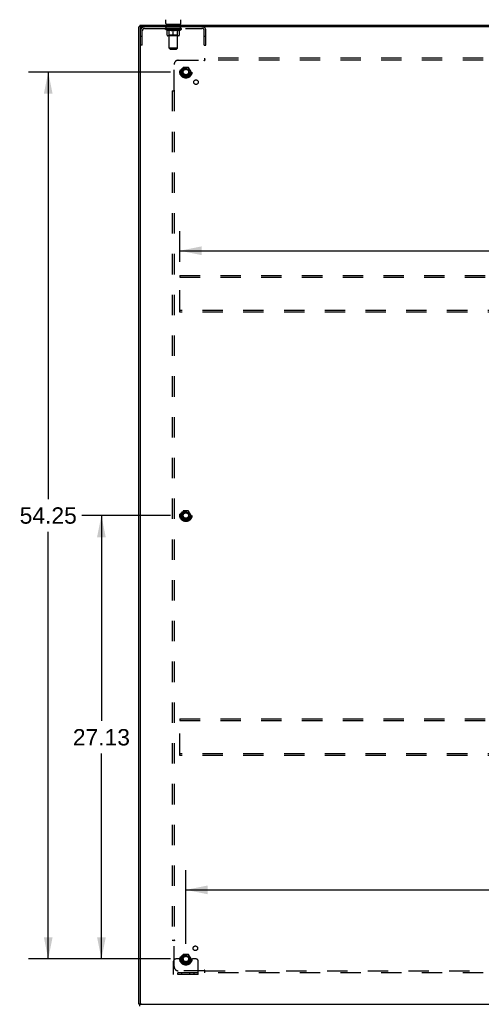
# Model space of a CAD drawing. Header units: inches. Extents: x 0 to 227, y 0 to 147.
# Tile 19 of 21: x 152 to 180, y 49 to 109. Entities that reach past the tile are written whole.
import ezdxf

# ---------------------------------------------------------------- set-up
doc = ezdxf.new("R2010")
doc.units = ezdxf.units.IN
doc.header["$LTSCALE"] = 12.466667
doc.header["$MEASUREMENT"] = 0
doc.linetypes.add('HIDDEN', pattern=[0.2, 0.1, -0.1])
doc.layers.get('0').update_dxf_attribs({"linetype": 'CONTINUOUS'})
for name, color, linetype in [('02___PRT_ALL_AXES', 7, 'CONTINUOUS'), ('DEFAULT_2', 8, 'HIDDEN'), ('DIMENSIONS', 7, 'CONTINUOUS')]:
    doc.layers.add(name, color=color, linetype=linetype)
doc.styles.get("Standard").update_dxf_attribs({"font": 'arial.ttf'})
doc.dimstyles.new('DIMSTYLE_1', dxfattribs={"dimtxt": 1, "dimasz": 1.333333, "dimexe": 0.09, "dimexo": 0.07, "dimgap": 0.0375, "dimtad": 0, "dimtih": 1, "dimtoh": 1, "dimzin": 4, "dimdsep": 46, "dimtxsty": 'Standard', "dimblk": '_FILLED', "dimblk1": '_FILLED', "dimblk2": '_FILLED', "dimcen": 0.09, "dimazin": 1, "dimtfac": 1, "dimtdec": 3, "dimtofl": 0, "dimtmove": 0, "dimatfit": 3, "dimldrblk": '_FILLED', "dimfxl": 0, "dimtolj": 1, "dimtzin": 4, "dimarcsym": 0})

# ---------------------------------------------------------------- blocks, each defined once
blk = doc.blocks.new('_FILLED')
at = {"color": 0, "linetype": 'ByBlock'}
blk.add_solid([(0, 0), (-1, 0.2), (-1, -0.2)], dxfattribs=at)
blk = doc.blocks.new('*D1')
at = {"layer": 'DIMENSIONS', "color": 2, "linetype": 'Continuous'}
for p, q in [((161.113, 78.881), (155.676, 78.881)), ((156.876, 78.881), (156.876, 66.318)), ((156.876, 51.756), (156.876, 64.318)), ((161.113, 51.756), (155.676, 51.756))]:
    blk.add_line(p, q, dxfattribs=at)
at = {"layer": 'DIMENSIONS', "color": 2, "linetype": 'Continuous', "xscale": 1.3333333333, "yscale": 1.3333333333, "zscale": 1.3333333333}
for p, rotation in [((156.876, 78.881), 90), ((156.876, 51.756), 270)]:
    blk.add_blockref('_FILLED', p, dxfattribs=dict(at, rotation=rotation))
at = {"layer": 'DIMENSIONS', "color": 2, "linetype": 'Continuous', "insert": (156.876, 65.818), "char_height": 1, "width": 3.49442, "attachment_point": 2, "line_spacing_factor": 0.9}
blk.add_mtext('27.13', dxfattribs=at)
blk = doc.blocks.new('*D2')
at = {"layer": 'DIMENSIONS', "color": 2, "linetype": 'Continuous'}
for p, q in [((161.113, 106.006), (152.421, 106.006)), ((153.621, 106.006), (153.621, 79.881)), ((153.621, 51.756), (153.621, 77.881)), ((161.113, 51.756), (152.421, 51.756))]:
    blk.add_line(p, q, dxfattribs=at)
at = {"layer": 'DIMENSIONS', "color": 2, "linetype": 'Continuous', "xscale": 1.3333333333, "yscale": 1.3333333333, "zscale": 1.3333333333}
for p, rotation in [((153.621, 106.006), 90), ((153.621, 51.756), 270)]:
    blk.add_blockref('_FILLED', p, dxfattribs=dict(at, rotation=rotation))
at = {"layer": 'DIMENSIONS', "color": 2, "linetype": 'Continuous', "insert": (153.621, 79.381), "char_height": 1, "width": 3.49442, "attachment_point": 2, "line_spacing_factor": 0.9}
blk.add_mtext('54.25', dxfattribs=at)
blk = doc.blocks.new('*D3')
at = {"layer": 'DIMENSIONS', "color": 2, "linetype": 'Continuous'}
for p, q in [((162.047, 52.689), (162.047, 57.184)), ((216.297, 52.689), (216.297, 57.184)), ((162.047, 55.984), (186.924, 55.984)), ((216.297, 55.984), (191.419, 55.984))]:
    blk.add_line(p, q, dxfattribs=at)
at = {"layer": 'DIMENSIONS', "color": 2, "linetype": 'Continuous', "xscale": 1.3333333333, "yscale": 1.3333333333, "zscale": 1.3333333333, "rotation": 180}
blk.add_blockref('_FILLED', (162.047, 55.984), dxfattribs=at)
at = {"layer": 'DIMENSIONS', "color": 2, "linetype": 'Continuous', "xscale": 1.3333333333, "yscale": 1.3333333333, "zscale": 1.3333333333}
blk.add_blockref('_FILLED', (216.297, 55.984), dxfattribs=at)
at = {"layer": 'DIMENSIONS', "color": 2, "linetype": 'Continuous', "insert": (189.172, 56.484), "char_height": 1, "width": 3.49442, "attachment_point": 2, "line_spacing_factor": 0.9}
blk.add_mtext('54.25', dxfattribs=at)
blk = doc.blocks.new('*D5')
at = {"layer": 'DIMENSIONS', "color": 2, "linetype": 'Continuous'}
for p, q in [((161.672, 94.398), (161.672, 96.276)), ((216.672, 94.398), (216.672, 96.276)), ((161.672, 95.076), (186.924, 95.076)), ((216.672, 95.076), (191.419, 95.076))]:
    blk.add_line(p, q, dxfattribs=at)
at = {"layer": 'DIMENSIONS', "color": 2, "linetype": 'Continuous', "xscale": 1.3333333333, "yscale": 1.3333333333, "zscale": 1.3333333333, "rotation": 180}
blk.add_blockref('_FILLED', (161.672, 95.076), dxfattribs=at)
at = {"layer": 'DIMENSIONS', "color": 2, "linetype": 'Continuous', "xscale": 1.3333333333, "yscale": 1.3333333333, "zscale": 1.3333333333}
blk.add_blockref('_FILLED', (216.672, 95.076), dxfattribs=at)
at = {"layer": 'DIMENSIONS', "color": 2, "linetype": 'Continuous', "insert": (189.172, 95.576), "char_height": 1, "width": 3.49442, "attachment_point": 2, "line_spacing_factor": 0.9}
blk.add_mtext('55.00', dxfattribs=at)

msp = doc.modelspace()

# ---------------------------------------------------------------- linework, layer by layer
at = {"color": 7, "linetype": 'Continuous'}
for p, q in [((160.824, 108.971), (160.824, 109.207)), ((161.728, 108.971), (161.728, 109.207)), ((159.224, 108.777), (159.172, 108.777)), ((159.224, 108.881), (159.224, 108.777)), ((159.224, 108.881), (219.12, 108.881)), ((159.276, 108.777), (159.276, 108.729)), ((160.838, 108.911), (160.838, 108.881)), ((161.713, 108.911), (160.838, 108.911)), ((161.713, 108.911), (161.713, 108.881)), ((159.224, 48.985), (159.172, 48.985)), ((159.224, 48.881), (159.224, 48.985)), ((159.276, 49.033), (159.276, 48.985))]:
    msp.add_line(p, q, dxfattribs=at)
at = {"color": 3, "linetype": 'Continuous'}
for p, q in [((159.172, 48.985), (159.172, 108.777)), ((219.12, 108.777), (159.224, 108.777)), ((159.276, 49.045), (159.276, 108.717)), ((159.224, 48.985), (219.12, 48.985))]:
    msp.add_line(p, q, dxfattribs=at)
for centre, start, end in [((159.336, 108.717), 90, 180), ((159.336, 49.045), 180, 270)]:
    msp.add_arc(centre, 0.06, start, end, dxfattribs=at)
at = {"color": 7, "linetype": 'Continuous'}
for centre, start, end in [((160.884, 108.971), 180, 270), ((161.668, 108.971), 270, 360)]:
    msp.add_arc(centre, 0.06, start, end, dxfattribs=at)
at = {"layer": '02___PRT_ALL_AXES', "color": 8, "linetype": 'HIDDEN'}
for p, q in [((160.838, 108.673), (160.838, 108.777)), ((161.713, 108.777), (160.838, 108.777)), ((161.713, 108.673), (160.838, 108.673)), ((161.713, 108.673), (161.713, 108.777))]:
    msp.add_line(p, q, dxfattribs=at)
for centre, radius in [((162.047, 106.006), 0.372), ((162.047, 106.006), 0.356), ((162.047, 106.006), 0.25), ((162.047, 106.006), 0.183), ((162.665, 105.387), 0.141), ((162.047, 78.881), 0.372), ((162.047, 78.881), 0.356), ((162.047, 78.881), 0.25), ((162.047, 78.881), 0.183), ((162.626, 52.411), 0.141), ((162.047, 51.756), 0.372), ((162.047, 51.756), 0.356), ((162.047, 51.756), 0.25), ((162.047, 51.756), 0.183)]:
    msp.add_circle(centre, radius, dxfattribs=at)
at = {"layer": 'DEFAULT_2', "color": 8, "linetype": 'HIDDEN'}
for p, q in [((159.38, 107.652), (159.38, 108.53)), ((159.522, 108.673), (163.029, 108.673)), ((160.769, 108.635), (160.769, 108.673)), ((160.897, 108.546), (160.769, 108.635)), ((161.782, 108.635), (160.769, 108.635)), ((160.777, 108.667), (160.777, 108.673)), ((160.784, 108.665), (160.784, 108.667)), ((160.784, 108.665), (161.767, 108.665)), ((160.791, 108.665), (160.791, 108.667)), ((160.792, 108.665), (160.792, 108.667)), ((160.8, 108.667), (160.8, 108.673)), ((160.813, 108.665), (160.813, 108.667)), ((160.814, 108.665), (160.814, 108.667)), ((160.837, 108.667), (160.837, 108.673)), ((160.849, 108.665), (160.849, 108.667)), ((160.851, 108.665), (160.851, 108.667)), ((161.014, 108.667), (160.853, 108.667)), ((160.888, 108.667), (160.888, 108.673)), ((160.889, 108.665), (160.889, 108.667)), ((160.889, 108.665), (160.889, 108.667)), ((160.892, 108.665), (160.892, 108.667)), ((160.897, 108.546), (160.905, 108.546)), ((160.898, 108.665), (160.898, 108.667)), ((160.898, 108.665), (160.898, 108.667)), ((160.9, 108.665), (160.9, 108.667)), ((160.903, 108.665), (160.903, 108.668)), ((160.905, 108.256), (160.905, 108.581)), ((160.906, 108.665), (160.906, 108.667)), ((160.918, 108.665), (160.918, 108.667)), ((160.932, 108.665), (160.932, 108.667)), ((160.933, 108.665), (160.933, 108.669)), ((160.949, 108.665), (160.949, 108.667)), ((160.95, 108.667), (160.95, 108.673)), ((160.958, 108.665), (160.958, 108.667)), ((160.961, 108.665), (160.961, 108.667)), ((160.969, 108.665), (160.969, 108.667)), ((160.978, 108.665), (160.978, 108.671)), ((160.99, 108.665), (160.99, 108.667)), ((160.992, 108.665), (160.992, 108.667)), ((161.014, 108.665), (161.014, 108.667)), ((161.068, 108.667), (161.018, 108.667)), ((161.163, 108.546), (161.019, 108.546)), ((161.022, 108.667), (161.022, 108.673)), ((161.026, 108.911), (161.026, 108.881)), ((161.026, 108.258), (161.026, 108.633)), ((161.027, 107.471), (161.027, 108.881)), ((161.028, 108.665), (161.028, 108.667)), ((161.032, 108.665), (161.032, 108.667)), ((161.036, 108.665), (161.036, 108.671)), ((161.04, 108.665), (161.04, 108.667)), ((161.048, 108.665), (161.048, 108.667)), ((161.068, 108.665), (161.068, 108.667)), ((161.128, 108.667), (161.08, 108.667)), ((161.097, 108.665), (161.097, 108.667)), ((161.102, 108.667), (161.102, 108.673)), ((161.105, 108.665), (161.105, 108.667)), ((161.107, 108.665), (161.107, 108.672)), ((161.109, 108.665), (161.109, 108.667)), ((161.115, 108.665), (161.115, 108.667)), ((161.128, 108.665), (161.128, 108.667)), ((161.192, 108.667), (161.148, 108.667)), ((161.159, 108.665), (161.159, 108.667)), ((161.184, 108.667), (161.276, 108.673)), ((161.188, 108.667), (161.188, 108.673)), ((161.188, 108.667), (161.188, 108.673)), ((161.188, 108.673), (161.188, 108.673)), ((161.188, 108.665), (161.188, 108.667)), ((161.191, 108.665), (161.191, 108.668)), ((161.192, 108.665), (161.192, 108.667)), ((161.192, 108.665), (161.192, 108.667)), ((161.259, 108.667), (161.22, 108.667)), ((161.225, 108.665), (161.225, 108.667)), ((161.259, 108.665), (161.259, 108.667)), ((161.274, 108.667), (161.273, 108.667)), ((161.273, 108.665), (161.273, 108.667)), ((161.274, 108.665), (161.274, 108.667)), ((161.276, 108.667), (161.276, 108.673)), ((161.276, 108.226), (161.276, 108.581)), ((161.278, 108.665), (161.278, 108.667)), ((161.278, 108.665), (161.278, 108.667)), ((161.278, 108.667), (161.278, 108.667)), ((161.279, 108.667), (161.331, 108.667)), ((161.292, 108.665), (161.292, 108.667)), ((161.305, 108.667), (161.305, 108.671)), ((161.305, 108.671), (161.367, 108.667)), ((161.322, 108.667), (161.322, 108.67)), ((161.326, 108.665), (161.326, 108.667)), ((161.359, 108.665), (161.359, 108.667)), ((161.359, 108.665), (161.359, 108.667)), ((161.359, 108.667), (161.403, 108.667)), ((161.36, 108.665), (161.36, 108.668)), ((161.363, 108.667), (161.363, 108.673)), ((161.363, 108.667), (161.363, 108.673)), ((161.363, 108.673), (161.363, 108.673)), ((161.363, 108.665), (161.363, 108.667)), ((161.532, 108.546), (161.388, 108.546)), ((161.392, 108.665), (161.392, 108.667)), ((161.423, 108.665), (161.423, 108.667)), ((161.423, 108.667), (161.471, 108.667)), ((161.436, 108.665), (161.436, 108.667)), ((161.442, 108.665), (161.442, 108.667)), ((161.444, 108.665), (161.444, 108.672)), ((161.446, 108.665), (161.446, 108.667)), ((161.449, 108.667), (161.449, 108.673)), ((161.454, 108.665), (161.454, 108.667)), ((161.483, 108.665), (161.483, 108.667)), ((161.483, 108.667), (161.533, 108.667)), ((161.503, 108.665), (161.503, 108.667)), ((161.511, 108.665), (161.511, 108.667)), ((161.515, 108.665), (161.515, 108.671)), ((161.519, 108.665), (161.519, 108.667)), ((161.523, 108.665), (161.523, 108.667)), ((161.525, 107.471), (161.525, 108.881)), ((161.526, 108.911), (161.526, 108.881)), ((161.526, 108.258), (161.526, 108.633)), ((161.529, 108.667), (161.529, 108.673)), ((161.537, 108.665), (161.537, 108.667)), ((161.537, 108.667), (161.698, 108.667)), ((161.559, 108.665), (161.559, 108.667)), ((161.561, 108.665), (161.561, 108.667)), ((161.573, 108.665), (161.573, 108.671)), ((161.582, 108.665), (161.582, 108.667)), ((161.59, 108.665), (161.59, 108.667)), ((161.593, 108.665), (161.593, 108.667)), ((161.601, 108.667), (161.601, 108.673)), ((161.602, 108.665), (161.602, 108.667)), ((161.618, 108.665), (161.618, 108.669)), ((161.619, 108.665), (161.619, 108.667)), ((161.633, 108.665), (161.633, 108.667)), ((161.645, 108.665), (161.645, 108.667)), ((161.646, 108.256), (161.646, 108.581)), ((161.646, 108.546), (161.654, 108.546)), ((161.648, 108.665), (161.648, 108.668)), ((161.651, 108.665), (161.651, 108.667)), ((161.653, 108.665), (161.653, 108.667)), ((161.654, 108.665), (161.654, 108.667)), ((161.654, 108.546), (161.782, 108.635)), ((161.659, 108.665), (161.659, 108.667)), ((161.662, 108.665), (161.662, 108.667)), ((161.662, 108.665), (161.662, 108.667)), ((161.663, 108.667), (161.663, 108.673)), ((161.7, 108.665), (161.7, 108.667)), ((161.702, 108.665), (161.702, 108.667)), ((161.714, 108.667), (161.714, 108.673)), ((161.737, 108.665), (161.737, 108.667)), ((161.738, 108.665), (161.738, 108.667)), ((161.751, 108.667), (161.751, 108.673)), ((161.759, 108.665), (161.759, 108.667)), ((161.76, 108.665), (161.76, 108.667)), ((161.767, 108.665), (161.767, 108.667)), ((161.774, 108.667), (161.774, 108.673)), ((161.782, 108.635), (161.782, 108.673)), ((163.172, 107.652), (163.172, 108.53)), ((163.276, 107.652), (163.276, 108.53)), ((159.38, 108.182), (159.276, 108.182)), ((161.616, 108.226), (160.935, 108.226)), ((161.026, 108.258), (160.994, 108.226)), ((161.526, 108.258), (161.026, 108.258)), ((161.526, 108.258), (161.557, 108.226)), ((163.276, 108.182), (163.172, 108.182)), ((159.38, 107.652), (159.276, 107.652)), ((161.087, 107.411), (161.027, 107.471)), ((161.525, 107.471), (161.027, 107.471)), ((161.087, 107.411), (161.465, 107.411)), ((161.465, 107.411), (161.525, 107.471)), ((163.172, 107.652), (163.276, 107.652)), ((161.578, 106.724), (163.167, 106.724)), ((163.186, 106.743), (163.179, 106.737)), ((163.203, 106.684), (163.203, 106.849)), ((215.14, 106.849), (163.203, 106.849)), ((215.14, 106.724), (163.203, 106.724)), ((161.328, 104.885), (161.328, 106.474)), ((161.883, 106.278), (161.729, 106.011)), ((161.729, 106.001), (161.883, 105.733)), ((162.201, 106.283), (161.892, 106.283)), ((162.364, 106.011), (162.21, 106.278)), ((162.21, 105.733), (162.364, 106.001)), ((162.201, 105.728), (161.892, 105.728)), ((161.203, 104.849), (161.203, 52.912)), ((161.203, 104.849), (161.369, 104.849)), ((161.328, 104.849), (161.328, 52.912)), ((161.672, 93.568), (161.672, 93.464)), ((161.672, 93.568), (216.672, 93.568)), ((161.672, 91.422), (161.672, 93.464)), ((161.672, 93.464), (216.672, 93.464)), ((161.672, 91.318), (161.672, 91.422)), ((216.672, 91.422), (161.672, 91.422)), ((216.672, 91.318), (161.672, 91.318)), ((161.883, 79.153), (161.729, 78.886)), ((162.201, 79.158), (161.892, 79.158)), ((162.364, 78.886), (162.21, 79.153)), ((161.729, 78.876), (161.883, 78.608)), ((162.201, 78.603), (161.892, 78.603)), ((162.21, 78.608), (162.364, 78.876)), ((161.672, 66.443), (161.672, 66.339)), ((161.672, 66.443), (216.672, 66.443)), ((161.672, 64.297), (161.672, 66.339)), ((161.672, 66.339), (216.672, 66.339)), ((161.672, 64.193), (161.672, 64.297)), ((216.672, 64.297), (161.672, 64.297)), ((216.672, 64.193), (161.672, 64.193)), ((161.203, 52.912), (161.369, 52.912)), ((161.309, 52.895), (161.316, 52.888)), ((161.328, 51.287), (161.328, 52.877)), ((161.883, 52.028), (161.729, 51.761)), ((162.201, 52.033), (161.892, 52.033)), ((162.364, 51.761), (162.21, 52.028)), ((161.297, 50.808), (161.297, 51.631)), ((161.511, 51.756), (161.422, 51.756)), ((161.632, 51.756), (161.511, 51.756)), ((161.872, 51.756), (161.632, 51.756)), ((161.729, 51.751), (161.883, 51.483)), ((162.201, 51.478), (161.892, 51.478)), ((162.21, 51.483), (162.364, 51.751)), ((162.222, 51.756), (162.461, 51.756)), ((162.582, 51.756), (162.461, 51.756)), ((162.672, 51.756), (162.582, 51.756)), ((162.797, 50.808), (162.797, 51.631)), ((162.797, 50.912), (161.297, 50.912)), ((162.797, 50.808), (161.297, 50.808)), ((161.544, 50.808), (161.544, 50.912)), ((163.167, 51.037), (161.578, 51.037)), ((161.8, 50.808), (161.8, 50.912)), ((162.294, 50.808), (162.294, 50.912)), ((162.55, 50.808), (162.55, 50.912)), ((163.203, 50.912), (163.203, 51.078)), ((163.203, 51.037), (215.14, 51.037)), ((215.14, 50.912), (163.203, 50.912))]:
    msp.add_line(p, q, dxfattribs=at)
for points in [[(160.905, 108.581), (160.926, 108.573), (160.946, 108.566), (160.966, 108.56), (160.986, 108.554), (161.005, 108.55), (161.025, 108.546)], [(161.019, 108.546), (161, 108.55), (160.981, 108.554), (160.963, 108.56), (160.944, 108.566), (160.924, 108.573), (160.905, 108.58)], [(161.155, 108.546), (161.175, 108.55), (161.195, 108.554), (161.215, 108.56), (161.235, 108.566), (161.255, 108.573), (161.276, 108.581)], [(161.276, 108.58), (161.256, 108.572), (161.237, 108.565), (161.218, 108.56), (161.2, 108.554), (161.181, 108.55), (161.163, 108.546)], [(161.276, 108.581), (161.296, 108.573), (161.317, 108.566), (161.337, 108.56), (161.357, 108.554), (161.377, 108.55), (161.396, 108.546)], [(161.388, 108.546), (161.37, 108.55), (161.351, 108.554), (161.333, 108.56), (161.314, 108.566), (161.295, 108.572), (161.276, 108.58)], [(161.526, 108.546), (161.546, 108.55), (161.566, 108.554), (161.586, 108.56), (161.605, 108.566), (161.626, 108.573), (161.646, 108.581)], [(161.646, 108.58), (161.626, 108.573), (161.607, 108.566), (161.588, 108.56), (161.569, 108.554), (161.551, 108.55), (161.532, 108.546)], [(163.179, 106.737), (163.177, 106.735), (163.176, 106.733), (163.174, 106.731), (163.172, 106.729), (163.17, 106.728), (163.169, 106.726), (163.167, 106.724)], [(163.18, 106.705), (163.178, 106.71), (163.176, 106.712), (163.175, 106.714), (163.173, 106.717), (163.172, 106.719), (163.17, 106.721), (163.169, 106.723), (163.167, 106.724)], [(163.203, 106.684), (163.201, 106.684), (163.199, 106.685), (163.198, 106.686), (163.196, 106.687), (163.195, 106.688), (163.193, 106.689), (163.191, 106.69), (163.19, 106.692), (163.188, 106.694), (163.187, 106.695), (163.186, 106.697), (163.184, 106.699), (163.183, 106.701), (163.182, 106.703), (163.18, 106.705)], [(163.203, 106.763), (163.201, 106.761), (163.2, 106.759), (163.198, 106.757), (163.196, 106.755), (163.195, 106.753), (163.193, 106.751), (163.192, 106.749), (163.19, 106.748), (163.189, 106.746), (163.187, 106.745), (163.186, 106.743)], [(161.289, 104.849), (161.291, 104.851), (161.294, 104.853), (161.296, 104.854), (161.298, 104.856), (161.299, 104.857), (161.301, 104.859), (161.303, 104.86), (161.305, 104.862), (161.306, 104.863), (161.308, 104.865), (161.309, 104.866)], [(161.309, 104.866), (161.316, 104.873), (161.317, 104.875), (161.319, 104.877), (161.321, 104.879), (161.323, 104.88), (161.325, 104.882), (161.326, 104.883), (161.328, 104.885)], [(161.343, 104.875), (161.34, 104.876), (161.338, 104.878), (161.336, 104.879), (161.333, 104.881), (161.331, 104.882), (161.329, 104.883), (161.328, 104.885)], [(161.369, 104.849), (161.368, 104.851), (161.367, 104.853), (161.366, 104.855), (161.365, 104.856), (161.364, 104.858), (161.363, 104.859), (161.362, 104.861), (161.36, 104.862), (161.359, 104.864), (161.357, 104.865), (161.355, 104.867), (161.353, 104.868), (161.351, 104.869), (161.349, 104.871), (161.347, 104.872), (161.343, 104.875)], [(161.289, 52.912), (161.291, 52.91), (161.294, 52.909), (161.296, 52.907), (161.298, 52.906), (161.299, 52.904), (161.301, 52.903), (161.303, 52.901), (161.305, 52.899), (161.306, 52.898), (161.308, 52.896), (161.309, 52.895)], [(161.316, 52.888), (161.317, 52.887), (161.319, 52.885), (161.321, 52.883), (161.323, 52.881), (161.325, 52.88), (161.326, 52.878), (161.328, 52.877)], [(161.347, 52.89), (161.343, 52.887), (161.34, 52.885), (161.338, 52.884), (161.336, 52.882), (161.333, 52.881), (161.331, 52.879), (161.329, 52.878), (161.328, 52.877)], [(161.369, 52.912), (161.368, 52.91), (161.367, 52.908), (161.366, 52.907), (161.365, 52.905), (161.364, 52.904), (161.363, 52.902), (161.362, 52.901), (161.36, 52.899), (161.359, 52.898), (161.357, 52.896), (161.355, 52.895), (161.353, 52.894), (161.351, 52.892), (161.349, 52.891), (161.347, 52.89)], [(163.178, 51.052), (163.176, 51.049), (163.175, 51.047), (163.173, 51.045), (163.172, 51.043), (163.17, 51.041), (163.169, 51.039), (163.167, 51.037)], [(163.186, 51.018), (163.179, 51.025), (163.177, 51.027), (163.176, 51.028), (163.174, 51.03), (163.172, 51.032), (163.17, 51.034), (163.169, 51.035), (163.167, 51.037)], [(163.203, 51.078), (163.201, 51.077), (163.199, 51.076), (163.198, 51.076), (163.196, 51.075), (163.195, 51.074), (163.193, 51.072), (163.191, 51.071), (163.19, 51.07), (163.188, 51.068), (163.187, 51.066), (163.186, 51.064), (163.184, 51.063), (163.183, 51.061), (163.182, 51.058), (163.18, 51.056), (163.178, 51.052)], [(163.203, 50.998), (163.201, 51.001), (163.2, 51.003), (163.198, 51.005), (163.196, 51.007), (163.195, 51.009), (163.193, 51.01), (163.192, 51.012), (163.19, 51.014), (163.189, 51.015), (163.187, 51.017), (163.186, 51.018)]]:
    msp.add_lwpolyline(points, dxfattribs=at)
for centre, radius in [((162.047, 106.006), 0.318), ((162.047, 106.006), 0.204), ((162.047, 106.006), 0.183), ((162.047, 106.006), 0.183), ((162.047, 106.006), 0.166), ((162.047, 78.881), 0.318), ((162.047, 78.881), 0.204), ((162.047, 78.881), 0.183), ((162.047, 78.881), 0.183), ((162.047, 78.881), 0.166), ((162.047, 51.756), 0.318), ((162.047, 51.756), 0.204), ((162.047, 51.756), 0.183), ((162.047, 51.756), 0.183), ((162.047, 51.756), 0.166)]:
    msp.add_circle(centre, radius, dxfattribs=at)
for centre, radius, start, end in [((159.522, 108.53), 0.246, 90, 180), ((159.522, 108.53), 0.142, 90, 180), ((160.994, 108.633), 0.0318, 0, 90), ((160.997, 108.881), 0.03, 0, 90), ((161.555, 108.881), 0.03, 90, 180), ((161.557, 108.633), 0.0318, 90, 180), ((163.029, 108.53), 0.246, 0, 90), ((163.029, 108.53), 0.142, 0, 90), ((160.935, 108.256), 0.0296, 180, 270), ((161.616, 108.256), 0.0296, 270, 360), ((161.578, 106.474), 0.25, 90, 180), ((161.738, 106.006), 0.01, 150.01268, 209.98829), ((161.892, 106.273), 0.01, 90.01235, 149.98915), ((162.201, 106.273), 0.01, 30.01204, 89.98872), ((162.355, 106.006), 0.01, 330.01268, 29.98829), ((161.892, 105.738), 0.01, 210.01204, 269.98872), ((162.201, 105.738), 0.01, 270.01235, 329.98915), ((161.892, 79.148), 0.01, 90.01235, 149.98915), ((162.201, 79.148), 0.01, 30.01204, 89.98872), ((161.738, 78.881), 0.01, 150.01268, 209.98829), ((161.892, 78.613), 0.01, 210.01204, 269.98872), ((162.201, 78.613), 0.01, 270.01235, 329.98915), ((162.355, 78.881), 0.01, 330.01268, 29.98829), ((161.892, 52.023), 0.01, 90.01235, 149.98915), ((162.201, 52.023), 0.01, 30.01204, 89.98872), ((161.422, 51.631), 0.125, 90, 180), ((161.578, 51.287), 0.25, 180, 270), ((161.738, 51.756), 0.01, 150.01268, 209.98829), ((162.047, 51.756), 0.175, 180, 360), ((161.892, 51.488), 0.01, 210.01204, 269.98872), ((162.201, 51.488), 0.01, 270.01235, 329.98915), ((162.355, 51.756), 0.01, 330.01268, 29.98829), ((162.672, 51.631), 0.125, 0, 90)]:
    msp.add_arc(centre, radius, start, end, dxfattribs=at)
for centre, major_axis, ratio, start_param, end_param in [((160.753, 108.663), (0.158, 0), 0.060556, 0.430652, 1.470503), ((161.276, 108.673), (0.506, 0.005), 0.05963, 2.96643, 3.140963), ((161.276, 108.673), (0.506, 0), 0.060556, -3.141593, -2.96706), ((160.753, 108.658), (0.158, 0.002), 0.05963, 1.376596, 1.469874), ((160.734, 108.663), (0.158, 0.002), 0.05963, 0.25549, 1.295341), ((160.789, 108.663), (0.158, -0.002), 0.05963, 0.605815, 1.645666), ((161.276, 108.673), (0.506, 0.011), 0.05688, 2.791345, 2.965878), ((161.276, 108.673), (0.506, -0.005), 0.05963, -2.96643, -2.791898), ((160.789, 108.658), (0.158, 0), 0.060556, 1.551758, 1.645036), ((160.734, 108.658), (0.158, 0.003), 0.05688, 1.20151, 1.294789), ((160.79, 108.66), (0.131, 0.001), 0.05963, 1.065228, 1.614276), ((160.774, 108.66), (0.131, 0.003), 0.05688, 0.890143, 1.43919), ((160.82, 108.66), (0.131, 0), 0.060556, 1.240391, 1.789438), ((160.731, 108.663), (0.158, 0.003), 0.05688, 0.080405, 1.120256), ((160.839, 108.663), (0.158, -0.003), 0.05688, 0.7809, 1.820751), ((161.276, 108.673), (0.506, 0.015), 0.052395, 2.616403, 2.790936), ((161.276, 108.673), (0.506, -0.011), 0.05688, -2.791345, -2.616812), ((160.839, 108.658), (0.158, -0.002), 0.05963, 1.72692, 1.820198), ((160.731, 108.658), (0.158, 0.005), 0.052395, 1.026568, 1.119847), ((160.773, 108.66), (0.131, 0.004), 0.052395, 0.715201, 1.264248), ((160.865, 108.66), (0.131, -0.001), 0.05963, 1.415553, 1.9646), ((160.902, 108.663), (0.158, -0.005), 0.052395, 0.955842, 1.995693), ((161.276, 108.673), (0.506, 0.02), 0.046319, 2.441654, 2.616187), ((160.745, 108.663), (0.158, 0.005), 0.052395, -0.094537, 0.945314), ((161.276, 108.673), (0.506, -0.015), 0.052395, -2.616403, -2.44187), ((160.902, 108.658), (0.158, -0.003), 0.05688, 1.902006, 1.995284), ((160.745, 108.658), (0.158, 0.006), 0.046319, 0.851819, 0.945098), ((160.788, 108.66), (0.131, 0.005), 0.046319, 0.540452, 1.089499), ((160.922, 108.66), (0.131, -0.003), 0.05688, 1.590638, 2.139686), ((160.977, 108.663), (0.158, -0.006), 0.046319, 1.130591, 2.170442), ((161.276, 108.673), (0.506, 0.024), 0.038841, 2.267123, 2.441656), ((160.774, 108.663), (0.158, 0.006), 0.046319, -0.269286, 0.770565), ((161.276, 108.673), (0.506, -0.02), 0.046319, -2.441654, -2.267121), ((160.977, 108.658), (0.158, -0.005), 0.052395, 2.076947, 2.170226), ((160.774, 108.658), (0.158, 0.007), 0.038841, 0.677289, 0.770567), ((160.818, 108.66), (0.131, 0.006), 0.038841, 0.365921, 0.914969), ((160.989, 108.66), (0.131, -0.004), 0.052395, 1.76558, 2.314627), ((161.061, 108.663), (0.158, -0.007), 0.038841, 1.305122, 2.344973), ((161.276, 108.673), (0.506, 0.027), 0.030195, 2.09281, 2.267343), ((161.276, 108.673), (0.506, -0.024), 0.038841, -2.267123, -2.092591), ((160.819, 108.663), (0.158, 0.007), 0.038841, -0.443817, 0.596034), ((161.061, 108.658), (0.158, -0.006), 0.046319, 2.251696, 2.344975), ((160.819, 108.658), (0.158, 0.008), 0.030195, 0.502975, 0.596254), ((160.861, 108.66), (0.131, 0.007), 0.030195, 0.191608, 0.740655), ((161.065, 108.66), (0.131, -0.005), 0.046319, 1.940329, 2.489376), ((160.878, 108.663), (0.158, 0.008), 0.030195, -0.61813, 0.421721), ((161.151, 108.663), (0.158, -0.008), 0.030195, 1.479435, 2.519286), ((161.276, 108.673), (0.506, 0.029), 0.020645, 1.918687, 2.09322), ((161.276, 108.673), (0.506, -0.027), 0.030195, -2.09281, -1.918277), ((161.151, 108.658), (0.158, -0.007), 0.038841, 2.426227, 2.519505), ((160.878, 108.658), (0.158, 0.009), 0.020645, 0.328852, 0.422131), ((160.917, 108.66), (0.131, 0.007), 0.020645, 0.017485, 0.566532), ((161.148, 108.66), (0.131, -0.006), 0.038841, 2.11486, 2.663907), ((160.949, 108.663), (0.158, 0.009), 0.020645, -0.792253, 0.247598), ((161.245, 108.663), (0.158, -0.009), 0.020645, 1.653558, 2.693409), ((161.276, 108.673), (0.506, 0.03), 0.010478, 1.744704, 1.919237), ((161.276, 108.673), (0.506, -0.029), 0.020645, -1.918687, -1.744154), ((161.245, 108.658), (0.158, -0.008), 0.030195, 2.60054, 2.693819), ((160.949, 108.658), (0.158, 0.009), 0.010478, 0.154869, 0.248148), ((160.984, 108.66), (0.131, 0.008), 0.010478, 6.126688, 6.675735), ((161.235, 108.66), (0.131, -0.007), 0.030195, 2.289173, 2.83822), ((161.03, 108.663), (0.158, 0.009), 0.010478, -0.966236, -0.000846), ((161.34, 108.663), (0.158, -0.009), 0.010478, 1.827541, 2.867392), ((161.276, 108.673), (0.506, -0.03), 0.010478, 4.538481, 4.720178), ((161.34, 108.658), (0.158, -0.009), 0.020645, 2.774664, 2.867942), ((161.323, 108.66), (0.131, -0.007), 0.020645, 2.463296, 3.012344), ((161.211, 108.663), (0.158, 0.009), 0.010478, 0.274201, 1.314052), ((161.142, 108.66), (0.131, 0.008), 0.010478, -0.000483, 0.504314), ((161.118, 108.658), (0.158, 0.009), 0.010478, 0.099668, 0.192946), ((161.276, 108.673), (0.506, 0.03), 0.010478, -1.571421, -1.396888), ((161.409, 108.66), (0.131, -0.008), 0.010478, 2.637279, 3.14189), ((161.433, 108.658), (0.158, -0.009), 0.010478, 2.74231, 2.948646), ((161.306, 108.663), (0.158, 0.009), 0.020645, 0.448184, 1.488034), ((161.229, 108.66), (0.131, 0.007), 0.020645, 0.129249, 0.678296), ((161.211, 108.658), (0.158, 0.009), 0.020645, 0.273651, 0.366929), ((161.276, 108.673), (0.506, 0.029), 0.020645, -1.397439, -1.222906), ((161.521, 108.663), (0.158, -0.009), 0.010478, -3.140747, -2.175357), ((161.276, 108.673), (0.506, -0.03), 0.010478, 1.222355, 1.396888), ((161.4, 108.663), (0.158, 0.008), 0.030195, 0.622307, 1.662158), ((161.316, 108.66), (0.131, 0.007), 0.030195, 0.303372, 0.852419), ((161.567, 108.66), (0.131, -0.008), 0.010478, 2.749043, 3.29809), ((161.602, 108.663), (0.158, -0.009), 0.020645, 2.893995, 3.933846), ((161.306, 108.658), (0.158, 0.008), 0.030195, 0.447774, 0.541052), ((161.602, 108.658), (0.158, -0.009), 0.010478, 2.893445, 2.986723), ((161.276, 108.673), (0.506, 0.027), 0.030195, -1.223315, -1.048783), ((161.276, 108.673), (0.506, -0.029), 0.020645, 1.048373, 1.222906), ((161.49, 108.663), (0.158, 0.007), 0.038841, 0.79662, 1.836471), ((161.403, 108.66), (0.131, 0.006), 0.038841, 0.477686, 1.026733), ((161.634, 108.66), (0.131, -0.007), 0.020645, 2.57506, 3.124108), ((161.673, 108.663), (0.158, -0.008), 0.030195, 2.719872, 3.759723), ((161.574, 108.663), (0.158, 0.006), 0.046319, 0.971151, 2.011002), ((161.4, 108.658), (0.158, 0.007), 0.038841, 0.622087, 0.715366), ((161.673, 108.658), (0.158, -0.009), 0.020645, 2.719462, 2.812741), ((161.276, 108.673), (0.506, 0.024), 0.038841, -1.049002, -0.874469), ((161.276, 108.673), (0.506, -0.027), 0.030195, 0.87425, 1.048783), ((161.486, 108.66), (0.131, 0.005), 0.046319, 0.652216, 1.201263), ((161.649, 108.663), (0.158, 0.005), 0.052395, 1.1459, 2.185751), ((161.69, 108.66), (0.131, -0.007), 0.030195, 2.400937, 2.949985), ((161.732, 108.663), (0.158, -0.007), 0.038841, 2.545558, 3.585409), ((161.562, 108.66), (0.131, 0.004), 0.052395, 0.826965, 1.376012), ((161.49, 108.658), (0.158, 0.006), 0.046319, 0.796618, 0.889896), ((161.732, 108.658), (0.158, -0.008), 0.030195, 2.545339, 2.638617), ((161.712, 108.663), (0.158, 0.003), 0.05688, 1.320842, 2.360692), ((161.276, 108.673), (0.506, 0.02), 0.046319, -0.874471, -0.699939), ((161.276, 108.673), (0.506, -0.024), 0.038841, 0.699936, 0.874469), ((161.777, 108.663), (0.158, -0.006), 0.046319, 2.371028, 3.410879), ((161.733, 108.66), (0.131, -0.006), 0.038841, 2.226624, 2.775671), ((161.762, 108.663), (0.158, 0.002), 0.05963, 1.495927, 2.535778), ((161.63, 108.66), (0.131, 0.003), 0.05688, 1.001907, 1.550954), ((161.806, 108.663), (0.158, -0.005), 0.052395, 2.196279, 3.23613), ((161.763, 108.66), (0.131, -0.005), 0.046319, 2.052093, 2.601141), ((161.574, 108.658), (0.158, 0.005), 0.052395, 0.971367, 1.064645), ((161.798, 108.663), (0.158, 0), 0.060556, 1.671089, 2.71094), ((161.777, 108.658), (0.158, -0.007), 0.038841, 2.371026, 2.464304), ((161.82, 108.663), (0.158, -0.003), 0.05688, 2.021337, 3.061188), ((161.276, 108.673), (0.506, 0.015), 0.052395, -0.699723, -0.52519), ((161.276, 108.673), (0.506, -0.02), 0.046319, 0.525406, 0.699939), ((161.817, 108.663), (0.158, -0.002), 0.05963, 1.846251, 2.886102), ((161.686, 108.66), (0.131, 0.001), 0.05963, 1.176993, 1.72604), ((161.778, 108.66), (0.131, -0.004), 0.052395, 1.877344, 2.426392), ((161.731, 108.66), (0.131, 0), 0.060556, 1.352155, 1.901202), ((161.777, 108.66), (0.131, -0.003), 0.05688, 1.702402, 2.25145), ((161.761, 108.66), (0.131, -0.001), 0.05963, 1.527317, 2.076364), ((161.649, 108.658), (0.158, 0.003), 0.05688, 1.146309, 1.239587), ((161.806, 108.658), (0.158, -0.006), 0.046319, 2.196495, 2.289773), ((161.276, 108.673), (0.506, 0.011), 0.05688, -0.524781, -0.350248), ((161.276, 108.673), (0.506, -0.015), 0.052395, 0.350657, 0.52519), ((161.712, 108.658), (0.158, 0.002), 0.05963, 1.321394, 1.414673), ((161.82, 108.658), (0.158, -0.005), 0.052395, 2.021746, 2.115024), ((161.276, 108.673), (0.506, 0.005), 0.05963, -0.349695, -0.175162), ((161.276, 108.673), (0.506, -0.011), 0.05688, 0.175715, 0.350248), ((161.762, 108.658), (0.158, 0), 0.060556, 1.496556, 1.589835), ((161.817, 108.658), (0.158, -0.003), 0.05688, 1.846804, 1.940083), ((161.798, 108.658), (0.158, -0.002), 0.05963, 1.671719, 1.764997), ((161.276, 108.673), (0.506, 0), 0.060556, -0.174533, 0), ((161.276, 108.673), (0.506, -0.005), 0.05963, 0.000629, 0.175162)]:
    msp.add_ellipse(centre, major_axis=major_axis, ratio=ratio, start_param=start_param, end_param=end_param, dxfattribs=at)

# ---------------------------------------------------------------- dimensions: what is measured, and where the dimension line sits
at = {"layer": 'DIMENSIONS', "color": 2, "linetype": 'Continuous'}
for base, p1, p2, angle, picture, middle in [((153.621, 106.006), (161.183, 51.756), (161.183, 106.006), 90, '*D2', (153.621, 78.875)), ((156.876420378, 78.880724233), (161.183221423, 51.755724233), (161.183221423, 78.880724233), 90, '*D1', (156.863149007, 65.312648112)), ((162.047, 55.984), (216.297, 52.619), (162.047, 52.619), 180, '*D3', (189.171, 55.978))]:
    dim = msp.add_linear_dim(base=base, p1=p1, p2=p2, angle=angle, dimstyle='DIMSTYLE_1', dxfattribs=at)
    dim.commit()
    dim.dimension.update_dxf_attribs({"geometry": picture, "text_midpoint": middle, "dimtype": 160})
dim = msp.add_linear_dim(base=(216.672, 95.076), p1=(161.672, 96.346), p2=(216.672, 96.346), dimstyle='DIMSTYLE_1', dxfattribs=at)
dim.commit()
dim.dimension.update_dxf_attribs({"geometry": '*D5', "text_midpoint": (189.168, 95.071), "dimtype": 160})

doc.saveas('drawing.dxf')
